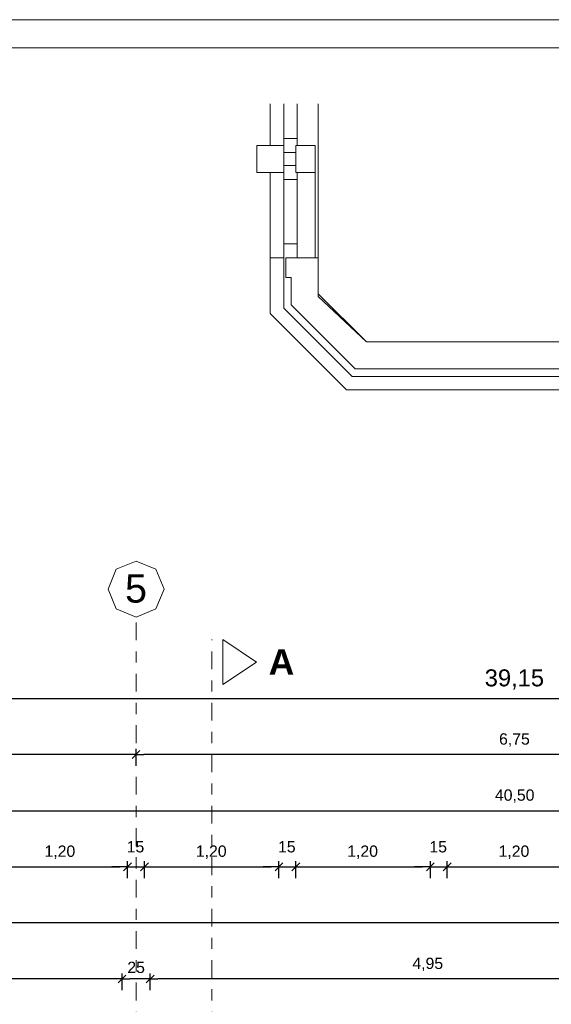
# Model space of a CAD drawing. Header units: metres. Extents: x -45.2 to 14.3, y -31.8 to 10.2.
# Tile 120 of 148: x -24 to -19.2, y 1.4 to 10.2. Entities that reach past the tile are written whole.
import ezdxf

# ---------------------------------------------------------------- set-up
doc = ezdxf.new("R2010")
doc.units = ezdxf.units.M
doc.header["$LTSCALE"] = 0.05
doc.linetypes.add('Achsen 01', pattern=[5.291531, 3.175, -1.058062, 0.352704, -0.705764])
doc.layers.get('0').update_dxf_attribs({"lineweight": 25})
doc.layers.add('AV1-Achsen', color=1, linetype='Achsen 01', lineweight=18, true_color=0xff0000)
for name, color, linetype, lineweight in [('AV1-Planrahmen', 7, 'Continuous', 9), ('AV1-Schnitt Achsen', 7, 'Achsen 01', 18), ('Bemaßung-Bemaßung', 7, 'Continuous', 9), ('COE_Bestand-allg.', 7, 'Continuous', 9), ('Keine', 7, 'Continuous', 9)]:
    doc.layers.add(name, color=color, linetype=linetype, lineweight=lineweight)
doc.styles.add('Arial', font='arial.ttf')
doc.styles.add('Arial (bold)', font='arialbd.ttf')

# ---------------------------------------------------------------- blocks, each defined once
blk = doc.blocks.new('Group')
at = {"layer": 'AV1-Planrahmen', "color": 7, "flags": 128}
for points in [[(-0.5945, -0.4205), (-0.5945, 0.4205), (0.5945, 0.4205), (0.5945, -0.4205)], [(-0.5695, -0.4155), (-0.5695, 0.4155), (0.4045, 0.4155), (0.4045, -0.4155)]]:
    blk.add_lwpolyline(points, close=True, dxfattribs=at)

msp = doc.modelspace()

# ---------------------------------------------------------------- linework, layer by layer
at = {"color": 0, "linetype": 'Continuous', "lineweight": 15}
for p, q in [((-22.9146, 3.7104), (-22.9854, 3.6396)), ((-22.9854, 3.6396), (-22.9146, 3.7104)), ((-22.9896, 2.7104), (-23.0604, 2.6396)), ((-22.9896, 2.7104), (-23.0604, 2.6396)), ((-22.9104, 2.6396), (-22.8396, 2.7104)), ((-22.9104, 2.6396), (-22.8396, 2.7104)), ((-21.6396, 2.7104), (-21.7104, 2.6396)), ((-21.6396, 2.7104), (-21.7104, 2.6396)), ((-21.5604, 2.6396), (-21.4896, 2.7104)), ((-21.5604, 2.6396), (-21.4896, 2.7104)), ((-20.2896, 2.7104), (-20.3604, 2.6396)), ((-20.2896, 2.7104), (-20.3604, 2.6396)), ((-20.2104, 2.6396), (-20.1396, 2.7104)), ((-20.2104, 2.6396), (-20.1396, 2.7104)), ((-23.0396, 1.7104), (-23.1104, 1.6396)), ((-23.1104, 1.6396), (-23.0396, 1.7104)), ((-22.7896, 1.7104), (-22.8604, 1.6396)), ((-22.8604, 1.6396), (-22.7896, 1.7104))]:
    msp.add_line(p, q, dxfattribs=at)
at = {"color": 0, "linetype": 'ByBlock', "lineweight": -2}
for p, q in [((-22.95, 3.675), (-23.0207, 3.675)), ((-22.95, 3.675), (-22.8793, 3.675)), ((-23.025, 2.675), (-23.0957, 2.675)), ((-23.025, 2.675), (-23.0957, 2.675)), ((-22.875, 2.675), (-22.8043, 2.675)), ((-22.875, 2.675), (-22.8043, 2.675)), ((-21.675, 2.675), (-21.7457, 2.675)), ((-21.675, 2.675), (-21.7457, 2.675)), ((-21.525, 2.675), (-21.4543, 2.675)), ((-21.525, 2.675), (-21.4543, 2.675)), ((-20.325, 2.675), (-20.3957, 2.675)), ((-20.325, 2.675), (-20.3957, 2.675)), ((-20.175, 2.675), (-20.1043, 2.675)), ((-20.175, 2.675), (-20.1043, 2.675)), ((-23.075, 1.675), (-23.1457, 1.675)), ((-23.075, 1.675), (-23.0043, 1.675)), ((-22.825, 1.675), (-22.8957, 1.675)), ((-22.825, 1.675), (-22.7543, 1.675))]:
    msp.add_line(p, q, dxfattribs=at)
at = {"layer": 'AV1-Achsen'}
msp.add_line((-22.95, -26.5), (-22.95, 4.9), dxfattribs=at)
at = {"layer": 'AV1-Achsen', "linetype": 'Continuous'}
msp.add_lwpolyline([(-22.95, 5.4), (-22.7732, 5.3268), (-22.7, 5.15), (-22.7732, 4.9732), (-22.95, 4.9), (-23.1268, 4.9732), (-23.2, 5.15), (-23.1268, 5.3268)], close=True, dxfattribs=at)
at = {"layer": 'AV1-Schnitt Achsen'}
msp.add_line((-22.275, -26.3), (-22.275, 4.7), dxfattribs=at)
at = {"layer": 'AV1-Schnitt Achsen', "linetype": 'Continuous'}
msp.add_lwpolyline([(-22.175, 4.3), (-22.175, 4.7), (-21.875, 4.5)], close=True, dxfattribs=at)
at = {"layer": 'Bemaßung-Bemaßung', "color": 0, "lineweight": -2}
for p, q in [((-39.0793, 4.175), (-0.0707, 4.175)), ((-22.95, 3.575), (-22.95, 3.725)), ((-22.95, 3.575), (-22.95, 3.725)), ((-23.0207, 3.675), (-28.2793, 3.675)), ((-16.2707, 3.675), (-22.8793, 3.675)), ((-39.7543, 3.175), (0.6043, 3.175)), ((-18.8457, 2.175), (-38.9543, 2.175))]:
    msp.add_line(p, q, dxfattribs=at)
at = {"layer": 'Bemaßung-Bemaßung', "color": 0, "linetype": 'Continuous', "lineweight": -2}
for p, q in [((-23.025, 2.575), (-23.025, 2.725)), ((-23.025, 2.575), (-23.025, 2.725)), ((-22.875, 2.575), (-22.875, 2.725)), ((-22.875, 2.575), (-22.875, 2.725)), ((-21.675, 2.575), (-21.675, 2.725)), ((-21.675, 2.575), (-21.675, 2.725)), ((-21.525, 2.575), (-21.525, 2.725)), ((-21.525, 2.575), (-21.525, 2.725)), ((-20.325, 2.575), (-20.325, 2.725)), ((-20.325, 2.575), (-20.325, 2.725)), ((-20.175, 2.575), (-20.175, 2.725)), ((-20.175, 2.575), (-20.175, 2.725)), ((-24.1543, 2.675), (-23.0957, 2.675)), ((-23.0957, 2.675), (-23.1664, 2.675)), ((-23.025, 2.675), (-22.875, 2.675)), ((-22.8043, 2.675), (-21.7457, 2.675)), ((-22.8043, 2.675), (-22.7336, 2.675)), ((-21.7457, 2.675), (-21.8164, 2.675)), ((-21.675, 2.675), (-21.525, 2.675)), ((-21.4543, 2.675), (-20.3957, 2.675)), ((-21.4543, 2.675), (-21.3836, 2.675)), ((-20.3957, 2.675), (-20.4664, 2.675)), ((-20.325, 2.675), (-20.175, 2.675)), ((-20.1043, 2.675), (-19.0457, 2.675)), ((-20.1043, 2.675), (-20.0336, 2.675)), ((-23.1457, 1.675), (-26.1793, 1.675)), ((-23.075, 1.575), (-23.075, 1.725)), ((-23.075, 1.575), (-23.075, 1.725)), ((-22.8957, 1.675), (-23.0043, 1.675)), ((-22.825, 1.575), (-22.825, 1.725)), ((-22.825, 1.575), (-22.825, 1.725)), ((-17.9457, 1.675), (-22.7543, 1.675))]:
    msp.add_line(p, q, dxfattribs=at)
at = {"layer": 'COE_Bestand-allg.', "color": 7, "linetype": 'Continuous', "lineweight": 9}
for p, q in [((-21.7525, 9.1025), (-21.7525, 9.475)), ((-21.6325, 9.165), (-21.6325, 9.475)), ((-21.5125, 9.165), (-21.5125, 9.475)), ((-21.325, 9.475), (-21.325, 8.1025)), ((-21.6325, 9.1025), (-21.6325, 9.165)), ((-21.6325, 9.165), (-21.5125, 9.165)), ((-21.5125, 9.1025), (-21.5125, 9.165)), ((-21.6325, 9.04), (-21.525, 9.04)), ((-21.6325, 8.925), (-21.525, 8.925)), ((-21.7525, 8.8625), (-21.7525, 8.1025)), ((-21.6325, 8.8625), (-21.6325, 8.8)), ((-21.6325, 8.8), (-21.6325, 8.2275)), ((-21.6325, 8.8), (-21.5125, 8.8)), ((-21.5125, 8.8625), (-21.5125, 8.8)), ((-21.5125, 8.8), (-21.5125, 8.2275)), ((-21.3525, 8.8625), (-21.3525, 8.1025)), ((-21.6325, 8.2275), (-21.6325, 8.1025)), ((-21.5125, 8.2275), (-21.6325, 8.2275)), ((-21.5125, 8.2275), (-21.5125, 8.1025)), ((-21.7525, 8.1025), (-21.7525, 7.605)), ((-21.6325, 8.1025), (-21.7525, 8.1025)), ((-21.6325, 8.1025), (-21.6325, 7.6547)), ((-21.325, 8.1025), (-21.6125, 8.1025)), ((-21.6125, 8.1025), (-21.6125, 7.9275)), ((-21.325, 8.1025), (-21.325, 7.7821)), ((-21.565, 7.9275), (-21.6125, 7.9275)), ((-21.565, 7.9275), (-21.565, 7.6827)), ((-21.325, 7.7821), (-20.8954, 7.3525)), ((-21.6325, 7.6547), (-21.0228, 7.045)), ((-21.565, 7.6827), (-20.9948, 7.1125)), ((-21.7525, 7.605), (-21.0725, 6.925)), ((-16.4699, 7.3525), (-20.8954, 7.3525)), ((-16.3705, 7.1125), (-20.9948, 7.1125)), ((-21.0228, 7.045), (-16.3426, 7.045)), ((-21.0725, 6.925), (-16.2929, 6.925))]:
    msp.add_line(p, q, dxfattribs=at)
msp.add_lwpolyline([(-21.325, 9.475), (-21.325, 7.7574), (-20.8954, 7.3525), (-16.4699, 7.3525), (-16.065, 7.7574), (-16.065, 9.475)], dxfattribs=at)
for points in [[(-21.6325, 8.8625), (-21.6325, 9.1025), (-21.8725, 9.1025), (-21.8725, 8.8625)], [(-21.6325, 9.1025), (-21.6325, 8.8625), (-21.8725, 8.8625), (-21.8725, 9.1025)], [(-21.3525, 8.8625), (-21.3525, 9.1025), (-21.525, 9.1025), (-21.525, 8.8625)], [(-21.3525, 9.1025), (-21.3525, 8.8625), (-21.525, 8.8625), (-21.525, 9.1025)], [(-21.0725, 6.925), (-16.2929, 6.925), (-15.825, 7.3929), (-15.825, 7.5626), (-16.3426, 7.045), (-21.0228, 7.045), (-21.6325, 7.6547), (-21.6325, 8.1025), (-21.7525, 8.1025), (-21.7525, 7.605)], [(-16.3705, 7.1125), (-16.0212, 7.4618), (-15.9876, 7.4282), (-15.825, 7.5909), (-15.825, 7.7574), (-16.065, 7.7574), (-16.4699, 7.3525), (-20.8954, 7.3525), (-21.325, 7.7821), (-21.325, 8.1025), (-21.6125, 8.1025), (-21.6125, 7.9275), (-21.565, 7.9275), (-21.565, 7.6827), (-20.9948, 7.1125)]]:
    msp.add_lwpolyline(points, close=True, dxfattribs=at)
at = {"layer": 'Defpoints', "color": 0, "lineweight": 0}
for p, q in [((-22.95, 3.675), (-22.95, 3.675)), ((-23.025, 2.675), (-23.025, 2.675)), ((-22.875, 2.675), (-22.875, 2.675)), ((-21.675, 2.675), (-21.675, 2.675)), ((-21.525, 2.675), (-21.525, 2.675)), ((-20.325, 2.675), (-20.325, 2.675)), ((-20.175, 2.675), (-20.175, 2.675)), ((-23.075, 1.675), (-23.075, 1.675)), ((-22.825, 1.675), (-22.825, 1.675))]:
    msp.add_line(p, q, dxfattribs=at)

# ---------------------------------------------------------------- block references
at = {"layer": 'Keine', "color": 7, "transparency": 33554687, "xscale": 50, "yscale": 50, "zscale": 50}
msp.add_blockref('Group', (-15.45, -10.8), dxfattribs=at)

# ---------------------------------------------------------------- texts
at = {"layer": 'AV1-Achsen', "insert": (-23.0482, 5.0261), "char_height": 0.2522, "attachment_point": 7, "style": 'Arial'}
msp.add_mtext('5', dxfattribs=at)
at = {"layer": 'AV1-Schnitt Achsen', "insert": (-21.7671, 4.3865), "char_height": 0.227, "attachment_point": 7, "style": 'Arial (bold)'}
msp.add_mtext('A', dxfattribs=at)
at = {"layer": 'Bemaßung-Bemaßung', "color": 0, "attachment_point": 7, "style": 'Arial'}
for s, insert, char_height in [('39,15', (-19.8397, 4.2552), 0.15131), ('6,75', (-19.712, 3.7452), 0.10087), ('40,50', (-19.7488, 3.2452), 0.10087), ('15', (-23.0332, 2.8019), 0.10087), ('15', (-21.6832, 2.8019), 0.10087), ('15', (-20.3332, 2.8019), 0.10087), ('1,20', (-23.7664, 2.7452), 0.10087), ('1,20', (-22.4164, 2.7452), 0.10087), ('1,20', (-21.0664, 2.7452), 0.10087), ('1,20', (-19.7164, 2.7452), 0.10087), ('25', (-23.0276, 1.7269), 0.10087), ('4,95', (-20.4852, 1.7452), 0.10087)]:
    msp.add_mtext(s, dxfattribs=dict(at, insert=insert, char_height=char_height))

doc.saveas('drawing.dxf')
